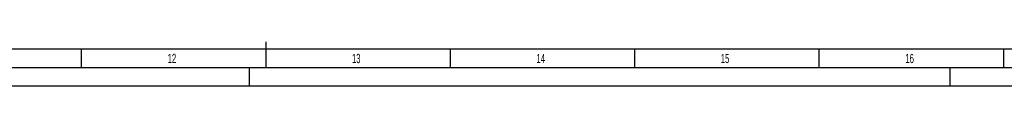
# Model space of a CAD drawing. Header units: millimetres. Extents: x 0 to 1189, y 0 to 841.
# Tile 48 of 106: x 528 to 795, y 0 to 12. Entities that reach past the tile are written whole.
import ezdxf

# ---------------------------------------------------------------- set-up
doc = ezdxf.new("R2010")
doc.units = ezdxf.units.MM
doc.header["$LTSCALE"] = 65.395
doc.layers.get('0').update_dxf_attribs({"linetype": 'CONTINUOUS'})
doc.styles.add('TEXTSTYLE_2', font='txt')

msp = doc.modelspace()

# ---------------------------------------------------------------- linework, layer by layer
at = {"color": 6, "linetype": 'Continuous'}
for p, q in [((594.5, 5), (594.5, 12)), ((1184, 5), (5, 5))]:
    msp.add_line(p, q, dxfattribs=at)
at = {"color": 5, "linetype": 'Continuous'}
for p, q in [((1179, 10), (10, 10)), ((544.5, 5), (544.5, 10)), ((644.5, 5), (644.5, 10)), ((694.5, 5), (694.5, 10)), ((744.5, 5), (744.5, 10)), ((794.5, 5), (794.5, 10)), ((590, 0), (590, 5)), ((780, 0), (780, 5)), ((1189, 0), (0, 0))]:
    msp.add_line(p, q, dxfattribs=at)

# ---------------------------------------------------------------- texts
at = {"color": 5, "linetype": 'Continuous', "style": 'TEXTSTYLE_2'}
for s, width, p in [('12', 0.630952, (567.806, 6.248)), ('13', 0.595238, (617.806, 6.248)), ('14', 0.630952, (667.806, 6.248)), ('15', 0.595238, (717.806, 6.248)), ('16', 0.630952, (767.806, 6.248))]:
    msp.add_text(s, height=2.50001, dxfattribs=dict(at, width=width)).set_placement(p)

doc.saveas('drawing.dxf')
